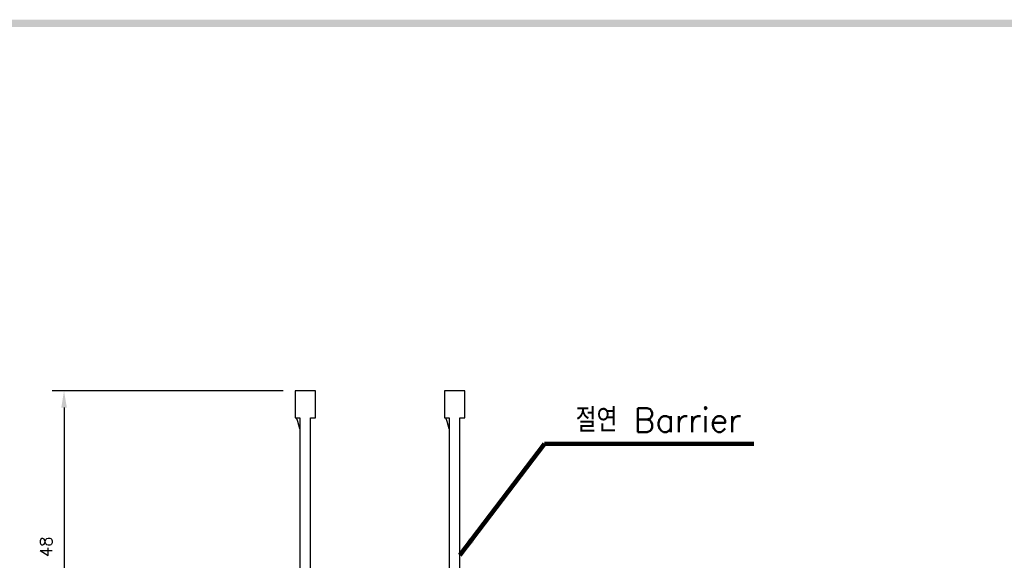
# Model space of a CAD drawing. Extents: x -6 to 988, y -5 to 692.
# Tile 20 of 24: x 394 to 559, y 598 to 688. Entities that reach past the tile are written whole.
import ezdxf

# ---------------------------------------------------------------- set-up
doc = ezdxf.new("R2010")
doc.units = 0
doc.header["$MEASUREMENT"] = 0
doc.layers.get('0').update_dxf_attribs({"linetype": 'CONTINUOUS'})
doc.layers.add('di', color=3, linetype='CONTINUOUS')
doc.layers.add('dwg', color=7, linetype='CONTINUOUS')
doc.styles.add('KIM', font='ROMANS.shx', dxfattribs={"height": 5, "bigfont": 'GSG1.shx'})
doc.styles.get("Standard").update_dxf_attribs({"font": 'romans.shx', "height": 2, "bigfont": 'hgs.shx'})
doc.dimstyles.get("Standard").update_dxf_attribs({"dimscale": 0, "dimtxt": 2, "dimasz": 2, "dimexe": 0.5, "dimexo": 0.5, "dimgap": 1, "dimtad": 1, "dimdsep": 46, "dimtxsty": 'Standard', "dimcen": 0, "dimclrd": 3, "dimclre": 3, "dimclrt": 3, "dimadec": 0, "dimazin": 2, "dimtp": 0.1, "dimtm": 0.1, "dimtfac": 1, "dimtmove": 0, "dimatfit": 3, "dimfxl": 0, "dimtolj": 1, "dimarcsym": 0})
doc.dimstyles.new('STANDARD$0', dxfattribs={"dimtxt": 5, "dimasz": 5, "dimexe": 1, "dimexo": 2, "dimgap": 2, "dimtad": 1, "dimdec": 4, "dimzin": 12, "dimdsep": 46, "dimtxsty": 'KIM', "dimcen": -1, "dimdle": 0.1, "dimadec": 0, "dimazin": 0, "dimtfac": 1, "dimtdec": 4, "dimtmove": 0, "dimatfit": 3, "dimfxl": 0, "dimtolj": 1, "dimtzin": 0, "dimarcsym": 0})

# ---------------------------------------------------------------- blocks, each defined once
blk = doc.blocks.new('12323')
for p, q in [((3740.7, 1408.13), (3738.5, 1408.13)), ((3738.5, 1408.13), (3738.5, 1404.73)), ((3743, 1408.13), (3738.5, 1408.13)), ((3743, 1407.33), (3743, 1408.13)), ((3790.8, 1407.33), (3743, 1407.33)), ((3792.3, 1407.98), (3790.8, 1407.33)), ((3792.9, 1407.98), (3792.3, 1407.98)), ((3792.9, 1404.88), (3792.9, 1407.98)), ((3743, 1405.53), (3790.8, 1405.53)), ((3743, 1405.53), (3790.8, 1405.53)), ((3743, 1404.73), (3743, 1405.53)), ((3744.85, 1405.53), (3743.65, 1405.18)), ((3790.8, 1405.53), (3792.3, 1404.88)), ((3738.5, 1404.73), (3740.7, 1404.73)), ((3738.5, 1404.73), (3743, 1404.73)), ((3743.65, 1405.18), (3743, 1404.98)), ((3792.3, 1404.88), (3792.9, 1404.88))]:
    blk.add_line(p, q)
blk = doc.blocks.new('*D163')
at = {"layer": 'di'}
for p, q in [((438.12, 626.18), (399.48, 626.18)), ((401.48, 623.38), (401.48, 578.88)), ((415.62, 576.08), (399.48, 576.08))]:
    blk.add_line(p, q, dxfattribs=at)
for points in [[(401.02, 623.38), (401.95, 623.38), (401.48, 626.18)], [(401.02, 578.88), (401.95, 578.88), (401.48, 576.08)]]:
    blk.add_solid(points, dxfattribs=at)
at = {"layer": 'di', "insert": (398.48, 600.07), "char_height": 2, "attachment_point": 5, "rotation": 90}
blk.add_mtext('\\A1;48', dxfattribs=at)

msp = doc.modelspace()

# ---------------------------------------------------------------- linework, layer by layer
at = {"layer": 'dwg'}
msp.add_trace([(4.5, 688.3), (5.7, 687.1), (983.7, 688.3), (982.5, 687.1)], dxfattribs=at)

# ---------------------------------------------------------------- block references
at = {"layer": 'di', "rotation": 270}
for p in [(-964.604, 4364.681), (-939.604, 4364.681)]:
    msp.add_blockref('12323', p, dxfattribs=at)

# ---------------------------------------------------------------- texts
at = {"layer": 'di', "insert": (487.079, 619.287), "char_height": 4, "attachment_point": 7}
msp.add_mtext('절연 Barrier', dxfattribs=at)

# ---------------------------------------------------------------- dimensions: what is measured, and where the dimension line sits
at = {"layer": 'di'}
dim = msp.add_linear_dim(base=(401.483, 576.083), p1=(440.122, 626.183), p2=(417.622, 576.083), angle=90, text='48', dimstyle='STANDARD$0', override={"dimtxt": 3, "dimasz": 2.8, "dimexe": 2, "dimdec": 2, "dimzin": 8, "dimtxsty": 'Standard', "dimcen": 0, "dimclrd": 256, "dimclre": 256, "dimclrt": 256, "dimadec": 2, "dimazin": 2, "dimtfac": 0.6, "dimtdec": 2, "dimtzin": 8, "dimlwd": 65535, "dimlwe": 65535, "dimarcsym": 1}, dxfattribs=at)
dim.commit()
dim.dimension.update_dxf_attribs({"geometry": '*D163', "text_midpoint": (401.483, 600.07), "dimtype": 160})

# ---------------------------------------------------------------- leaders
at = {"layer": 'di', "annotation_type": 0, "has_hookline": 1, "hookline_direction": 0, "text_width": 29.81}
msp.add_leader([(467.722, 598.671), (481.879, 617.287), (485.079, 617.287)], dimstyle='Standard', override={"dimscale": 1, "dimtxt": 4, "dimasz": 3.2, "dimexe": 2, "dimexo": 2, "dimgap": 2, "dimclrd": 256, "dimclre": 256, "dimclrt": 256, "dimadec": 2, "dimtfac": 0.6, "dimlwd": 65535, "dimlwe": 65535, "dimarcsym": 1}, dxfattribs=at)

doc.saveas('drawing.dxf')
